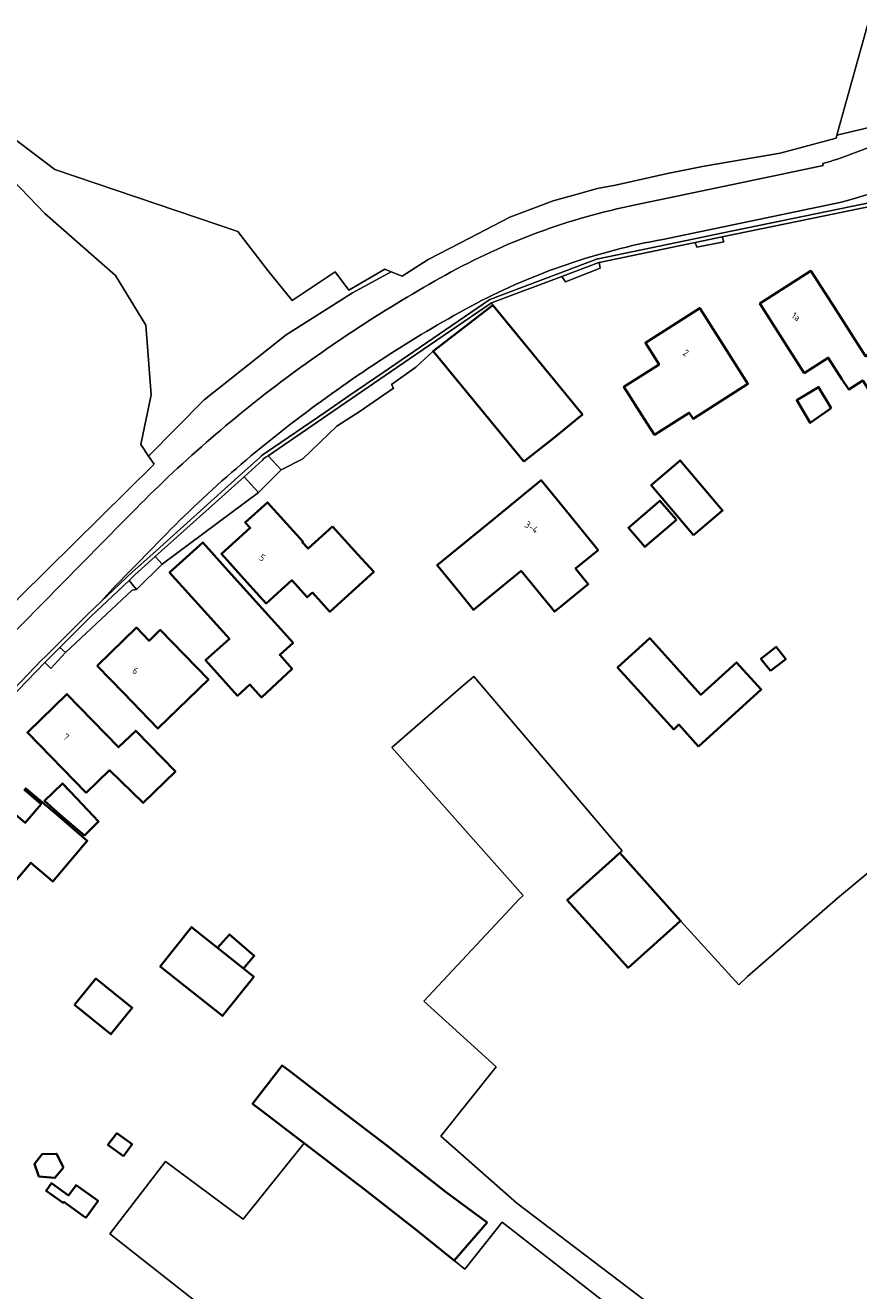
# Model space of a CAD drawing. Extents: x 184422 to 188298, y 343471 to 350189.
# Tile 65 of 256: x 185212 to 185322, y 347638 to 347804. Entities that reach past the tile are written whole.
import ezdxf
from ezdxf.enums import TextEntityAlignment as Align

# ---------------------------------------------------------------- set-up
doc = ezdxf.new("R2010")
doc.units = 0
for name, color, linetype, lineweight in [('B-WA-GR-GRAS-GV', 252, 'Continuous', 13), ('B-WA-GR-HOUTWAL-GV', 252, 'Continuous', 13), ('B-WA-OG-TERREIN_ERF-GV', 252, 'Continuous', 18), ('B-WA-OG-WEG-GV', 252, 'Continuous', 18), ('B-WA-VH-VERHARDING_ASFALT-GV', 252, 'Continuous', 18), ('B-WA-VH-VERHARDING_HALFVERHARDING_GRIND-GV', 252, 'Continuous', 18), ('B-WA-VH-VERHARDING_OPEN-GV', 252, 'Continuous', 18), ('B-WA-VH-VERHARDING_SIERBESTRATING-GV', 252, 'Continuous', 18), ('B-WA-VH-VERHARDING_STRAATBAKSTEEN-GV', 252, 'Continuous', 18), ('B-WE-OG-BEBOUWING-GV', 250, 'Continuous', 35), ('B-WE-OG-BEBOUWING-T18', 10, 'Continuous', 18)]:
    doc.layers.add(name, color=color, linetype=linetype, lineweight=lineweight)
doc.styles.add('NLCS-ISO-M500-T18', font='NLCS-ISO.ttf', dxfattribs={"height": 0.9})

msp = doc.modelspace()

# ---------------------------------------------------------------- linework, layer by layer
at = {"layer": 'B-WA-GR-GRAS-GV', "flags": 128}
for points in [[(185210.214, 347789.776), (185216.015, 347785.381), (185240.124, 347777.217), (185244.121, 347772.071), (185247.3, 347768.108), (185252.998, 347771.9), (185254.785, 347769.459), (185259.509, 347772.233), (185260.353, 347771.892), (185261.82, 347771.299), (185265.245, 347773.497), (185269.51, 347775.725), (185275.994, 347779.113), (185281.706, 347781.249), (185285.244, 347782.224), (185287.51, 347782.862), (185289.944, 347783.308), (185296.793, 347784.852), (185301.628, 347785.826), (185311.647, 347787.513), (185319.038, 347789.501), (185319.149, 347789.902), (185323.164, 347804.391)], [(185210.214, 347789.776), (185216.015, 347785.381), (185240.124, 347777.217), (185244.121, 347772.071), (185247.3, 347768.108), (185252.998, 347771.9), (185254.785, 347769.459), (185259.509, 347772.233), (185260.353, 347771.892), (185261.82, 347771.299), (185265.245, 347773.497), (185269.51, 347775.725), (185275.994, 347779.113), (185281.706, 347781.249), (185285.244, 347782.224), (185287.51, 347782.862), (185289.944, 347783.308), (185296.793, 347784.852), (185301.628, 347785.826), (185311.647, 347787.513), (185319.038, 347789.501), (185319.149, 347789.902), (185323.164, 347804.391)], [(185210.214, 347789.776), (185216.015, 347785.381), (185240.124, 347777.217), (185244.121, 347772.071), (185247.3, 347768.108), (185252.998, 347771.9), (185254.785, 347769.459), (185259.509, 347772.233), (185260.353, 347771.892), (185261.82, 347771.299), (185265.245, 347773.497), (185269.51, 347775.725), (185275.994, 347779.113), (185281.706, 347781.249), (185285.244, 347782.224), (185287.51, 347782.862), (185289.944, 347783.308), (185296.793, 347784.852), (185301.628, 347785.826), (185311.647, 347787.513), (185319.038, 347789.501), (185319.149, 347789.902), (185323.164, 347804.391)], [(185332.72, 347700.49), (185319.225, 347689.274), (185307.356, 347678.98), (185306.215, 347677.859), (185298.514, 347686.313), (185297.977, 347685.831), (185291.609, 347680.113), (185283.585, 347689.048), (185289.901, 347694.72), (185290.499, 347695.257), (185290.81, 347695.551), (185289.294, 347697.334), (185281.663, 347706.31), (185271.262, 347718.542), (185269.843, 347717.345), (185260.45, 347709.143), (185277.771, 347689.629), (185277.288, 347689.2), (185264.668, 347675.696), (185274.23, 347667.042), (185266.901, 347657.933), (185276.935, 347649.089), (185326.358, 347611.555)], [(185332.72, 347700.49), (185319.225, 347689.274), (185307.356, 347678.98), (185306.215, 347677.859), (185298.514, 347686.313), (185297.977, 347685.831), (185291.609, 347680.113), (185283.585, 347689.048), (185289.901, 347694.72), (185290.499, 347695.257), (185290.81, 347695.551), (185289.294, 347697.334), (185281.663, 347706.31), (185271.262, 347718.542), (185269.843, 347717.345), (185260.45, 347709.143), (185277.771, 347689.629), (185277.288, 347689.2), (185264.668, 347675.696), (185274.23, 347667.042), (185266.901, 347657.933), (185276.935, 347649.089), (185326.358, 347611.555)], [(185332.72, 347700.49), (185319.225, 347689.274), (185307.356, 347678.98), (185306.215, 347677.859), (185298.514, 347686.313), (185297.977, 347685.831), (185291.609, 347680.113), (185283.585, 347689.048), (185289.901, 347694.72), (185290.499, 347695.257), (185290.81, 347695.551), (185289.294, 347697.334), (185281.663, 347706.31), (185271.262, 347718.542), (185269.843, 347717.345), (185260.45, 347709.143), (185277.771, 347689.629), (185277.288, 347689.2), (185264.668, 347675.696), (185274.23, 347667.042), (185266.901, 347657.933), (185276.935, 347649.089), (185326.358, 347611.555)]]:
    msp.add_lwpolyline(points, dxfattribs=at)
for points in [[(185195.695, 347712.224), (185211.423, 347729.09), (185229.094, 347746.511), (185228.382, 347747.582), (185227.349, 347749.137), (185228.738, 347755.673), (185227.994, 347764.862), (185224.026, 347771.402), (185214.716, 347779.594), (185207.311, 347787.241), (185208.533, 347788.285), (185206.513, 347790.069), (185203.566, 347790.831), (185203.541, 347789.828), (185203.38, 347783.512), (185202.86, 347775.488), (185202.876, 347772.575), (185202.193, 347766.239), (185201.059, 347759.034), (185197.35, 347742.172), (185194.659, 347731.792), (185191.915, 347720.476), (185190.443, 347715.048), (185189.702, 347705.815)], [(185195.695, 347712.224), (185211.423, 347729.09), (185229.094, 347746.511), (185228.382, 347747.582), (185227.349, 347749.137), (185228.738, 347755.673), (185227.994, 347764.862), (185224.026, 347771.402), (185214.716, 347779.594), (185207.311, 347787.241), (185208.533, 347788.285), (185206.513, 347790.069), (185203.566, 347790.831), (185203.541, 347789.828), (185203.38, 347783.512), (185202.86, 347775.488), (185202.876, 347772.575), (185202.193, 347766.239), (185201.059, 347759.034), (185197.35, 347742.172), (185194.659, 347731.792), (185191.915, 347720.476), (185190.443, 347715.048), (185189.702, 347705.815)], [(185195.695, 347712.224), (185211.423, 347729.09), (185229.094, 347746.511), (185228.382, 347747.582), (185227.349, 347749.137), (185228.738, 347755.673), (185227.994, 347764.862), (185224.026, 347771.402), (185214.716, 347779.594), (185207.311, 347787.241), (185208.533, 347788.285), (185206.513, 347790.069), (185203.566, 347790.831), (185203.541, 347789.828), (185203.38, 347783.512), (185202.86, 347775.488), (185202.876, 347772.575), (185202.193, 347766.239), (185201.059, 347759.034), (185197.35, 347742.172), (185194.659, 347731.792), (185191.915, 347720.476), (185190.443, 347715.048), (185189.702, 347705.815)], [(185268.631, 347609.352), (185302.764, 347582.509), (185311.708, 347591.956), (185310.254, 347593.192), (185312.788, 347596.532), (185316.916, 347597.306), (185324.196, 347604.726), (185324.344, 347606.355), (185323.402, 347608.786), (185275.008, 347646.554), (185270.089, 347640.37), (185268.678, 347641.507), (185268.667, 347641.495), (185263.644, 347645.563), (185256.587, 347651.081), (185256.068, 347651.487), (185248.904, 347656.97), (185240.853, 347646.976), (185230.592, 347654.566), (185223.257, 347645.034), (185266.491, 347611.034)], [(185268.631, 347609.352), (185302.764, 347582.509), (185311.708, 347591.956), (185310.254, 347593.192), (185312.788, 347596.532), (185316.916, 347597.306), (185324.196, 347604.726), (185324.344, 347606.355), (185323.402, 347608.786), (185275.008, 347646.554), (185270.089, 347640.37), (185268.678, 347641.507), (185268.667, 347641.495), (185263.644, 347645.563), (185256.587, 347651.081), (185256.068, 347651.487), (185248.904, 347656.97), (185240.853, 347646.976), (185230.592, 347654.566), (185223.257, 347645.034), (185266.491, 347611.034)], [(185268.631, 347609.352), (185302.764, 347582.509), (185311.708, 347591.956), (185310.254, 347593.192), (185312.788, 347596.532), (185316.916, 347597.306), (185324.196, 347604.726), (185324.344, 347606.355), (185323.402, 347608.786), (185275.008, 347646.554), (185270.089, 347640.37), (185268.678, 347641.507), (185268.667, 347641.495), (185263.644, 347645.563), (185256.587, 347651.081), (185256.068, 347651.487), (185248.904, 347656.97), (185240.853, 347646.976), (185230.592, 347654.566), (185223.257, 347645.034), (185266.491, 347611.034)]]:
    msp.add_lwpolyline(points, close=True, dxfattribs=at)
at = {"layer": 'B-WA-GR-HOUTWAL-GV', "flags": 128}
msp.add_lwpolyline([(185227.994, 347764.862), (185228.738, 347755.673), (185227.349, 347749.137), (185228.382, 347747.582), (185235.717, 347755.017), (185246.516, 347763.579), (185255.256, 347769.134), (185260.353, 347771.892), (185259.509, 347772.233), (185254.785, 347769.459), (185252.998, 347771.9), (185247.3, 347768.108), (185244.121, 347772.071), (185240.124, 347777.217), (185216.015, 347785.381), (185210.214, 347789.776), (185208.533, 347788.285), (185207.311, 347787.241), (185214.716, 347779.594), (185224.026, 347771.402)], close=True, dxfattribs=at)
msp.add_lwpolyline([(185227.994, 347764.862), (185228.738, 347755.673), (185227.349, 347749.137), (185228.382, 347747.582), (185235.717, 347755.017), (185246.516, 347763.579), (185255.256, 347769.134), (185260.353, 347771.892), (185259.509, 347772.233), (185254.785, 347769.459), (185252.998, 347771.9), (185247.3, 347768.108), (185244.121, 347772.071), (185240.124, 347777.217), (185216.015, 347785.381), (185210.214, 347789.776), (185208.533, 347788.285), (185207.311, 347787.241), (185214.716, 347779.594), (185224.026, 347771.402)], close=True, dxfattribs=at)
msp.add_lwpolyline([(185227.994, 347764.862), (185228.738, 347755.673), (185227.349, 347749.137), (185228.382, 347747.582), (185235.717, 347755.017), (185246.516, 347763.579), (185255.256, 347769.134), (185260.353, 347771.892), (185259.509, 347772.233), (185254.785, 347769.459), (185252.998, 347771.9), (185247.3, 347768.108), (185244.121, 347772.071), (185240.124, 347777.217), (185216.015, 347785.381), (185210.214, 347789.776), (185208.533, 347788.285), (185207.311, 347787.241), (185214.716, 347779.594), (185224.026, 347771.402)], close=True, dxfattribs=at)
at = {"layer": 'B-WA-OG-TERREIN_ERF-GV', "flags": 128}
for points in [[(185323.164, 347804.391), (185319.149, 347789.902), (185324.501, 347791.187)], [(185323.164, 347804.391), (185319.149, 347789.902), (185324.501, 347791.187)], [(185323.164, 347804.391), (185319.149, 347789.902), (185324.501, 347791.187)], [(185330.547, 347781.961), (185304.026, 347776.478), (185304.241, 347775.843), (185300.689, 347775.139), (185300.457, 347775.74), (185287.772, 347773.118), (185287.902, 347772.364), (185283.364, 347770.569), (185282.849, 347771.273), (185273.6, 347767.792), (185273.752, 347767.48), (185285.574, 347753.086), (185281.71, 347749.912), (185277.849, 347746.895), (185265.897, 347761.402), (185263.595, 347759.323), (185260.393, 347757.033), (185260.673, 347756.564), (185256.271, 347753.532), (185253.193, 347751.528), (185248.705, 347747.241), (185245.875, 347745.789), (185242.857, 347742.774), (185230.172, 347733.324), (185226.798, 347730.001), (185226.189, 347729.887), (185217.407, 347721.698), (185215.494, 347719.582), (185214.68, 347720.362), (185209.995, 347715.51)], [(185330.547, 347781.961), (185304.026, 347776.478), (185304.241, 347775.843), (185300.689, 347775.139), (185300.457, 347775.74), (185287.772, 347773.118), (185287.902, 347772.364), (185283.364, 347770.569), (185282.849, 347771.273), (185273.6, 347767.792), (185273.752, 347767.48), (185285.574, 347753.086), (185281.71, 347749.912), (185277.849, 347746.895), (185265.897, 347761.402), (185263.595, 347759.323), (185260.393, 347757.033), (185260.673, 347756.564), (185256.271, 347753.532), (185253.193, 347751.528), (185248.705, 347747.241), (185245.875, 347745.789), (185242.857, 347742.774), (185230.172, 347733.324), (185226.798, 347730.001), (185226.189, 347729.887), (185217.407, 347721.698), (185215.494, 347719.582), (185214.68, 347720.362), (185209.995, 347715.51)], [(185330.547, 347781.961), (185304.026, 347776.478), (185304.241, 347775.843), (185300.689, 347775.139), (185300.457, 347775.74), (185287.772, 347773.118), (185287.902, 347772.364), (185283.364, 347770.569), (185282.849, 347771.273), (185273.6, 347767.792), (185273.752, 347767.48), (185285.574, 347753.086), (185281.71, 347749.912), (185277.849, 347746.895), (185265.897, 347761.402), (185263.595, 347759.323), (185260.393, 347757.033), (185260.673, 347756.564), (185256.271, 347753.532), (185253.193, 347751.528), (185248.705, 347747.241), (185245.875, 347745.789), (185242.857, 347742.774), (185230.172, 347733.324), (185226.798, 347730.001), (185226.189, 347729.887), (185217.407, 347721.698), (185215.494, 347719.582), (185214.68, 347720.362), (185209.995, 347715.51)], [(185326.358, 347611.555), (185276.935, 347649.089), (185266.901, 347657.933), (185274.23, 347667.042), (185264.668, 347675.696), (185277.288, 347689.2), (185277.771, 347689.629), (185260.45, 347709.143), (185269.843, 347717.345), (185271.262, 347718.542), (185281.663, 347706.31), (185289.294, 347697.334), (185290.81, 347695.551), (185290.499, 347695.257), (185298.523, 347686.321), (185298.514, 347686.313), (185306.215, 347677.859), (185307.356, 347678.98), (185319.225, 347689.274), (185332.72, 347700.49)], [(185326.358, 347611.555), (185276.935, 347649.089), (185266.901, 347657.933), (185274.23, 347667.042), (185264.668, 347675.696), (185277.288, 347689.2), (185277.771, 347689.629), (185260.45, 347709.143), (185269.843, 347717.345), (185271.262, 347718.542), (185281.663, 347706.31), (185289.294, 347697.334), (185290.81, 347695.551), (185290.499, 347695.257), (185298.523, 347686.321), (185298.514, 347686.313), (185306.215, 347677.859), (185307.356, 347678.98), (185319.225, 347689.274), (185332.72, 347700.49)], [(185326.358, 347611.555), (185276.935, 347649.089), (185266.901, 347657.933), (185274.23, 347667.042), (185264.668, 347675.696), (185277.288, 347689.2), (185277.771, 347689.629), (185260.45, 347709.143), (185269.843, 347717.345), (185271.262, 347718.542), (185281.663, 347706.31), (185289.294, 347697.334), (185290.81, 347695.551), (185290.499, 347695.257), (185298.523, 347686.321), (185298.514, 347686.313), (185306.215, 347677.859), (185307.356, 347678.98), (185319.225, 347689.274), (185332.72, 347700.49)], [(185266.491, 347611.034), (185223.257, 347645.034), (185230.592, 347654.566), (185240.853, 347646.976), (185248.904, 347656.97), (185248.36, 347657.386), (185243.29, 347661.266), (185242.099, 347662.178), (185245.979, 347667.247), (185247.17, 347666.335), (185252.586, 347662.19), (185259.947, 347656.556), (185267.479, 347650.61), (185273.004, 347646.516), (185268.678, 347641.507), (185270.089, 347640.37), (185275.008, 347646.554), (185323.402, 347608.786)], [(185266.491, 347611.034), (185223.257, 347645.034), (185230.592, 347654.566), (185240.853, 347646.976), (185248.904, 347656.97), (185248.36, 347657.386), (185243.29, 347661.266), (185242.099, 347662.178), (185245.979, 347667.247), (185247.17, 347666.335), (185252.586, 347662.19), (185259.947, 347656.556), (185267.479, 347650.61), (185273.004, 347646.516), (185268.678, 347641.507), (185270.089, 347640.37), (185275.008, 347646.554), (185323.402, 347608.786)], [(185266.491, 347611.034), (185223.257, 347645.034), (185230.592, 347654.566), (185240.853, 347646.976), (185248.904, 347656.97), (185248.36, 347657.386), (185243.29, 347661.266), (185242.099, 347662.178), (185245.979, 347667.247), (185247.17, 347666.335), (185252.586, 347662.19), (185259.947, 347656.556), (185267.479, 347650.61), (185273.004, 347646.516), (185268.678, 347641.507), (185270.089, 347640.37), (185275.008, 347646.554), (185323.402, 347608.786)]]:
    msp.add_lwpolyline(points, dxfattribs=at)
for points in [[(185314.842, 347758.536), (185311.676, 347763.478), (185308.979, 347767.688), (185315.715, 347772.004), (185318.412, 347767.794), (185322.919, 347760.759), (185327.015, 347763.227), (185329.418, 347759.447), (185323.696, 347755.764), (185322.551, 347757.547), (185320.698, 347756.384), (185319.808, 347757.745), (185318.003, 347760.562)], [(185314.842, 347758.536), (185311.676, 347763.478), (185308.979, 347767.688), (185315.715, 347772.004), (185318.412, 347767.794), (185322.919, 347760.759), (185327.015, 347763.227), (185329.418, 347759.447), (185323.696, 347755.764), (185322.551, 347757.547), (185320.698, 347756.384), (185319.808, 347757.745), (185318.003, 347760.562)], [(185314.842, 347758.536), (185311.676, 347763.478), (185308.979, 347767.688), (185315.715, 347772.004), (185318.412, 347767.794), (185322.919, 347760.759), (185327.015, 347763.227), (185329.418, 347759.447), (185323.696, 347755.764), (185322.551, 347757.547), (185320.698, 347756.384), (185319.808, 347757.745), (185318.003, 347760.562)], [(185299.665, 347753.298), (185295.1, 347750.392), (185293.746, 347752.517), (185291.06, 347756.733), (185295.696, 347759.686), (185293.879, 347762.541), (185301.046, 347767.105), (185303.731, 347762.888), (185307.411, 347757.109), (185300.173, 347752.501)], [(185299.665, 347753.298), (185295.1, 347750.392), (185293.746, 347752.517), (185291.06, 347756.733), (185295.696, 347759.686), (185293.879, 347762.541), (185301.046, 347767.105), (185303.731, 347762.888), (185307.411, 347757.109), (185300.173, 347752.501)], [(185299.665, 347753.298), (185295.1, 347750.392), (185293.746, 347752.517), (185291.06, 347756.733), (185295.696, 347759.686), (185293.879, 347762.541), (185301.046, 347767.105), (185303.731, 347762.888), (185307.411, 347757.109), (185300.173, 347752.501)], [(185298.466, 347747.018), (185304.075, 347740.403), (185300.249, 347737.159), (185294.64, 347743.774)], [(185298.466, 347747.018), (185304.075, 347740.403), (185300.249, 347737.159), (185294.64, 347743.774)], [(185298.466, 347747.018), (185304.075, 347740.403), (185300.249, 347737.159), (185294.64, 347743.774)], [(185282.469, 347727.532), (185281.916, 347727.08), (185277.523, 347732.458), (185271.217, 347727.306), (185269.573, 347729.319), (185266.41, 347733.191), (185273.268, 347738.794), (185280.127, 347744.398), (185283.29, 347740.526), (185287.647, 347735.192), (185284.675, 347732.764), (185286.356, 347730.707)], [(185282.469, 347727.532), (185281.916, 347727.08), (185277.523, 347732.458), (185271.217, 347727.306), (185269.573, 347729.319), (185266.41, 347733.191), (185273.268, 347738.794), (185280.127, 347744.398), (185283.29, 347740.526), (185287.647, 347735.192), (185284.675, 347732.764), (185286.356, 347730.707)], [(185282.469, 347727.532), (185281.916, 347727.08), (185277.523, 347732.458), (185271.217, 347727.306), (185269.573, 347729.319), (185266.41, 347733.191), (185273.268, 347738.794), (185280.127, 347744.398), (185283.29, 347740.526), (185287.647, 347735.192), (185284.675, 347732.764), (185286.356, 347730.707)], [(185248.632, 347736.235), (185249.398, 347735.391), (185252.627, 347738.321), (185255.987, 347734.618), (185258.069, 347732.323), (185252.264, 347727.056), (185249.969, 347729.585), (185249.298, 347728.976), (185247.259, 347731.223), (185243.879, 347728.157), (185241.328, 347730.979), (185237.975, 347734.688), (185241.78, 347738.127), (185241.096, 347738.84), (185244.037, 347741.478), (185248.721, 347736.316)], [(185248.632, 347736.235), (185249.398, 347735.391), (185252.627, 347738.321), (185255.987, 347734.618), (185258.069, 347732.323), (185252.264, 347727.056), (185249.969, 347729.585), (185249.298, 347728.976), (185247.259, 347731.223), (185243.879, 347728.157), (185241.328, 347730.979), (185237.975, 347734.688), (185241.78, 347738.127), (185241.096, 347738.84), (185244.037, 347741.478), (185248.721, 347736.316)], [(185248.632, 347736.235), (185249.398, 347735.391), (185252.627, 347738.321), (185255.987, 347734.618), (185258.069, 347732.323), (185252.264, 347727.056), (185249.969, 347729.585), (185249.298, 347728.976), (185247.259, 347731.223), (185243.879, 347728.157), (185241.328, 347730.979), (185237.975, 347734.688), (185241.78, 347738.127), (185241.096, 347738.84), (185244.037, 347741.478), (185248.721, 347736.316)], [(185231.144, 347732.255), (185235.528, 347736.197), (185238.871, 347732.479), (185247.436, 347722.954), (185245.674, 347721.37), (185247.304, 347719.556), (185243.249, 347715.774), (185241.735, 347717.458), (185240.102, 347715.99), (185235.9, 347720.664), (185239.032, 347723.482), (185234.487, 347728.537)], [(185231.144, 347732.255), (185235.528, 347736.197), (185238.871, 347732.479), (185247.436, 347722.954), (185245.674, 347721.37), (185247.304, 347719.556), (185243.249, 347715.774), (185241.735, 347717.458), (185240.102, 347715.99), (185235.9, 347720.664), (185239.032, 347723.482), (185234.487, 347728.537)], [(185231.144, 347732.255), (185235.528, 347736.197), (185238.871, 347732.479), (185247.436, 347722.954), (185245.674, 347721.37), (185247.304, 347719.556), (185243.249, 347715.774), (185241.735, 347717.458), (185240.102, 347715.99), (185235.9, 347720.664), (185239.032, 347723.482), (185234.487, 347728.537)], [(185226.761, 347724.965), (185228.443, 347723.229), (185229.921, 347724.662), (185236.266, 347718.114), (185229.613, 347711.667), (185225.066, 347716.359), (185221.586, 347719.95)], [(185226.761, 347724.965), (185228.443, 347723.229), (185229.921, 347724.662), (185236.266, 347718.114), (185229.613, 347711.667), (185225.066, 347716.359), (185221.586, 347719.95)], [(185226.761, 347724.965), (185228.443, 347723.229), (185229.921, 347724.662), (185236.266, 347718.114), (185229.613, 347711.667), (185225.066, 347716.359), (185221.586, 347719.95)], [(185305.914, 347720.39), (185309.166, 347716.8), (185300.903, 347709.312), (185298.308, 347712.175), (185297.619, 347711.551), (185290.215, 347719.722), (185294.453, 347723.563), (185301.199, 347716.118)], [(185305.914, 347720.39), (185309.166, 347716.8), (185300.903, 347709.312), (185298.308, 347712.175), (185297.619, 347711.551), (185290.215, 347719.722), (185294.453, 347723.563), (185301.199, 347716.118)], [(185305.914, 347720.39), (185309.166, 347716.8), (185300.903, 347709.312), (185298.308, 347712.175), (185297.619, 347711.551), (185290.215, 347719.722), (185294.453, 347723.563), (185301.199, 347716.118)], [(185217.603, 347716.202), (185224.43, 347709.187), (185226.683, 347711.38), (185231.914, 347706.005), (185227.646, 347701.852), (185223.204, 347706.164), (185220.136, 347703.178), (185212.394, 347711.133)], [(185217.603, 347716.202), (185224.43, 347709.187), (185226.683, 347711.38), (185231.914, 347706.005), (185227.646, 347701.852), (185223.204, 347706.164), (185220.136, 347703.178), (185212.394, 347711.133)], [(185217.603, 347716.202), (185224.43, 347709.187), (185226.683, 347711.38), (185231.914, 347706.005), (185227.646, 347701.852), (185223.204, 347706.164), (185220.136, 347703.178), (185212.394, 347711.133)], [(185212.86, 347693.96), (185210.425, 347691.093), (185205.567, 347695.219), (185201.756, 347698.456), (185206.487, 347704.025), (185212.119, 347699.24), (185214.204, 347701.694), (185212.009, 347703.559), (185212.184, 347703.765), (185215.995, 347700.527), (185220.297, 347696.872), (185215.743, 347691.511)], [(185212.86, 347693.96), (185210.425, 347691.093), (185205.567, 347695.219), (185201.756, 347698.456), (185206.487, 347704.025), (185212.119, 347699.24), (185214.204, 347701.694), (185212.009, 347703.559), (185212.184, 347703.765), (185215.995, 347700.527), (185220.297, 347696.872), (185215.743, 347691.511)], [(185212.86, 347693.96), (185210.425, 347691.093), (185205.567, 347695.219), (185201.756, 347698.456), (185206.487, 347704.025), (185212.119, 347699.24), (185214.204, 347701.694), (185212.009, 347703.559), (185212.184, 347703.765), (185215.995, 347700.527), (185220.297, 347696.872), (185215.743, 347691.511)], [(185234.047, 347685.472), (185237.48, 347682.734), (185240.87, 347680.031), (185242.235, 347678.942), (185238.11, 347673.769), (185229.921, 347680.299)], [(185234.047, 347685.472), (185237.48, 347682.734), (185240.87, 347680.031), (185242.235, 347678.942), (185238.11, 347673.769), (185229.921, 347680.299)], [(185234.047, 347685.472), (185237.48, 347682.734), (185240.87, 347680.031), (185242.235, 347678.942), (185238.11, 347673.769), (185229.921, 347680.299)], [(185226.219, 347674.826), (185223.403, 347671.349), (185218.619, 347675.224), (185221.436, 347678.701)], [(185226.219, 347674.826), (185223.403, 347671.349), (185218.619, 347675.224), (185221.436, 347678.701)], [(185226.219, 347674.826), (185223.403, 347671.349), (185218.619, 347675.224), (185221.436, 347678.701)]]:
    msp.add_lwpolyline(points, close=True, dxfattribs=at)
at = {"layer": 'B-WA-OG-WEG-GV', "flags": 128}
for points in [[(185324.501, 347791.187), (185319.149, 347789.902), (185319.038, 347789.501), (185311.647, 347787.513), (185301.628, 347785.826), (185296.793, 347784.852), (185289.944, 347783.308), (185287.51, 347782.862), (185285.244, 347782.224), (185281.706, 347781.249), (185275.994, 347779.113), (185269.51, 347775.725), (185265.245, 347773.497), (185261.82, 347771.299), (185260.353, 347771.892), (185255.256, 347769.134), (185246.516, 347763.579), (185235.717, 347755.017), (185228.382, 347747.582), (185229.094, 347746.511), (185211.423, 347729.09)], [(185324.501, 347791.187), (185319.149, 347789.902), (185319.038, 347789.501), (185311.647, 347787.513), (185301.628, 347785.826), (185296.793, 347784.852), (185289.944, 347783.308), (185287.51, 347782.862), (185285.244, 347782.224), (185281.706, 347781.249), (185275.994, 347779.113), (185269.51, 347775.725), (185265.245, 347773.497), (185261.82, 347771.299), (185260.353, 347771.892), (185255.256, 347769.134), (185246.516, 347763.579), (185235.717, 347755.017), (185228.382, 347747.582), (185229.094, 347746.511), (185211.423, 347729.09)], [(185324.501, 347791.187), (185319.149, 347789.902), (185319.038, 347789.501), (185311.647, 347787.513), (185301.628, 347785.826), (185296.793, 347784.852), (185289.944, 347783.308), (185287.51, 347782.862), (185285.244, 347782.224), (185281.706, 347781.249), (185275.994, 347779.113), (185269.51, 347775.725), (185265.245, 347773.497), (185261.82, 347771.299), (185260.353, 347771.892), (185255.256, 347769.134), (185246.516, 347763.579), (185235.717, 347755.017), (185228.382, 347747.582), (185229.094, 347746.511), (185211.423, 347729.09)], [(185292.59, 347780.72), (185311.917, 347784.775), (185317.347, 347785.925), (185317.302, 347786.15)], [(185292.59, 347780.72), (185311.917, 347784.775), (185317.347, 347785.925), (185317.302, 347786.15)], [(185292.59, 347780.72), (185311.917, 347784.775), (185317.347, 347785.925), (185317.302, 347786.15)], [(185182.084, 347694.383), (185186.096, 347699.099), (185190.259, 347703.686), (185224.999, 347738.907)], [(185182.084, 347694.383), (185186.096, 347699.099), (185190.259, 347703.686), (185224.999, 347738.907)], [(185182.084, 347694.383), (185186.096, 347699.099), (185190.259, 347703.686), (185224.999, 347738.907)]]:
    msp.add_lwpolyline(points, dxfattribs=at)
at = {"layer": 'B-WA-OG-WEG-GV'}
for points in [[(185317.302, 347786.15, 0.0323623), (185324.849, 347788.942)], [(185317.302, 347786.15, 0.0323623), (185324.849, 347788.942)], [(185317.302, 347786.15, 0.0323623), (185324.849, 347788.942)], [(185267.532, 347771.458, -0.0776951), (185292.59, 347780.72)], [(185267.532, 347771.458, -0.0776951), (185292.59, 347780.72)], [(185267.532, 347771.458, -0.0776951), (185292.59, 347780.72)], [(185245.107, 347756.821, -0.0354535), (185267.532, 347771.458)], [(185245.107, 347756.821, -0.0354535), (185267.532, 347771.458)], [(185245.107, 347756.821, -0.0354535), (185267.532, 347771.458)], [(185224.999, 347738.907, -0.039077), (185245.107, 347756.821)], [(185224.999, 347738.907, -0.039077), (185245.107, 347756.821)], [(185224.999, 347738.907, -0.039077), (185245.107, 347756.821)]]:
    msp.add_lwpolyline(points, format="xyb", dxfattribs=at)
at = {"layer": 'B-WA-VH-VERHARDING_ASFALT-GV'}
for points in [[(185324.849, 347788.942, -0.0323623), (185317.302, 347786.15)], [(185324.849, 347788.942, -0.0323623), (185317.302, 347786.15)], [(185324.849, 347788.942, -0.0323623), (185317.302, 347786.15)], [(185318.464, 347780.794, 0.075272), (185334.367, 347787.023)], [(185318.464, 347780.794, 0.075272), (185334.367, 347787.023)], [(185318.464, 347780.794, 0.075272), (185334.367, 347787.023)], [(185292.59, 347780.72, 0.0776951), (185267.532, 347771.458)], [(185292.59, 347780.72, 0.0776951), (185267.532, 347771.458)], [(185292.59, 347780.72, 0.0776951), (185267.532, 347771.458)], [(185271.552, 347767.729, -0.0742848), (185296.197, 347776.167)], [(185271.552, 347767.729, -0.0742848), (185296.197, 347776.167)], [(185271.552, 347767.729, -0.0742848), (185296.197, 347776.167)], [(185267.532, 347771.458, 0.0354535), (185245.107, 347756.821)], [(185267.532, 347771.458, 0.0354535), (185245.107, 347756.821)], [(185267.532, 347771.458, 0.0354535), (185245.107, 347756.821)], [(185249.157, 347753.346, -0.0378823), (185271.552, 347767.729)], [(185249.157, 347753.346, -0.0378823), (185271.552, 347767.729)], [(185249.157, 347753.346, -0.0378823), (185271.552, 347767.729)], [(185245.107, 347756.821, 0.039077), (185224.999, 347738.907)], [(185245.107, 347756.821, 0.039077), (185224.999, 347738.907)], [(185245.107, 347756.821, 0.039077), (185224.999, 347738.907)], [(185228.96, 347735.521, -0.042448), (185249.157, 347753.346)], [(185228.96, 347735.521, -0.042448), (185249.157, 347753.346)], [(185228.96, 347735.521, -0.042448), (185249.157, 347753.346)]]:
    msp.add_lwpolyline(points, format="xyb", dxfattribs=at)
at = {"layer": 'B-WA-VH-VERHARDING_ASFALT-GV', "flags": 128}
for points in [[(185317.302, 347786.15), (185317.347, 347785.925), (185311.917, 347784.775), (185292.59, 347780.72)], [(185317.302, 347786.15), (185317.347, 347785.925), (185311.917, 347784.775), (185292.59, 347780.72)], [(185317.302, 347786.15), (185317.347, 347785.925), (185311.917, 347784.775), (185292.59, 347780.72)], [(185296.197, 347776.167), (185318.464, 347780.794)], [(185296.197, 347776.167), (185318.464, 347780.794)], [(185296.197, 347776.167), (185318.464, 347780.794)], [(185224.999, 347738.907), (185190.259, 347703.686), (185186.096, 347699.099), (185182.084, 347694.383)], [(185224.999, 347738.907), (185190.259, 347703.686), (185186.096, 347699.099), (185182.084, 347694.383)], [(185224.999, 347738.907), (185190.259, 347703.686), (185186.096, 347699.099), (185182.084, 347694.383)], [(185190.104, 347695.816), (185191.654, 347697.552), (185192.186, 347698.148), (185194.373, 347700.381), (185194.46, 347700.47), (185201.912, 347708.089), (185204.339, 347710.57), (185204.406, 347710.639), (185204.427, 347710.66), (185209.639, 347715.861), (185214.32, 347720.709), (185214.775, 347721.18), (185216.312, 347722.709), (185220.422, 347726.799), (185222.059, 347728.348), (185223.667, 347730.129), (185228.96, 347735.521)], [(185190.104, 347695.816), (185191.654, 347697.552), (185192.186, 347698.148), (185194.373, 347700.381), (185194.46, 347700.47), (185201.912, 347708.089), (185204.339, 347710.57), (185204.406, 347710.639), (185204.427, 347710.66), (185209.639, 347715.861), (185214.32, 347720.709), (185214.775, 347721.18), (185216.312, 347722.709), (185220.422, 347726.799), (185222.059, 347728.348), (185223.667, 347730.129), (185228.96, 347735.521)], [(185190.104, 347695.816), (185191.654, 347697.552), (185192.186, 347698.148), (185194.373, 347700.381), (185194.46, 347700.47), (185201.912, 347708.089), (185204.339, 347710.57), (185204.406, 347710.639), (185204.427, 347710.66), (185209.639, 347715.861), (185214.32, 347720.709), (185214.775, 347721.18), (185216.312, 347722.709), (185220.422, 347726.799), (185222.059, 347728.348), (185223.667, 347730.129), (185228.96, 347735.521)]]:
    msp.add_lwpolyline(points, dxfattribs=at)
at = {"layer": 'B-WA-VH-VERHARDING_HALFVERHARDING_GRIND-GV', "flags": 128}
msp.add_lwpolyline([(185300.457, 347775.74), (185300.689, 347775.139), (185304.241, 347775.843), (185304.026, 347776.478)], close=True, dxfattribs=at)
msp.add_lwpolyline([(185300.457, 347775.74), (185300.689, 347775.139), (185304.241, 347775.843), (185304.026, 347776.478)], close=True, dxfattribs=at)
msp.add_lwpolyline([(185300.457, 347775.74), (185300.689, 347775.139), (185304.241, 347775.843), (185304.026, 347776.478)], close=True, dxfattribs=at)
at = {"layer": 'B-WA-VH-VERHARDING_OPEN-GV', "flags": 128}
for points in [[(185287.902, 347772.364), (185287.772, 347773.118), (185287.726, 347773.108), (185282.849, 347771.273), (185283.364, 347770.569)], [(185287.902, 347772.364), (185287.772, 347773.118), (185287.726, 347773.108), (185282.849, 347771.273), (185283.364, 347770.569)], [(185287.902, 347772.364), (185287.772, 347773.118), (185287.726, 347773.108), (185282.849, 347771.273), (185283.364, 347770.569)], [(185243.386, 347747.052), (185240.959, 347744.869), (185242.857, 347742.774), (185245.875, 347745.789), (185244.141, 347747.643), (185243.827, 347747.428), (185243.589, 347747.26)], [(185243.386, 347747.052), (185240.959, 347744.869), (185242.857, 347742.774), (185245.875, 347745.789), (185244.141, 347747.643), (185243.827, 347747.428), (185243.589, 347747.26)], [(185243.386, 347747.052), (185240.959, 347744.869), (185242.857, 347742.774), (185245.875, 347745.789), (185244.141, 347747.643), (185243.827, 347747.428), (185243.589, 347747.26)], [(185229.25, 347734.34), (185226.547, 347731.909), (185225.795, 347731.197), (185226.798, 347730.001), (185230.172, 347733.324)], [(185229.25, 347734.34), (185226.547, 347731.909), (185225.795, 347731.197), (185226.798, 347730.001), (185230.172, 347733.324)], [(185229.25, 347734.34), (185226.547, 347731.909), (185225.795, 347731.197), (185226.798, 347730.001), (185230.172, 347733.324)], [(185226.189, 347729.887), (185226.798, 347730.001), (185225.795, 347731.197), (185220.77, 347726.44), (185216.665, 347722.355), (185217.407, 347721.698)], [(185226.189, 347729.887), (185226.798, 347730.001), (185225.795, 347731.197), (185220.77, 347726.44), (185216.665, 347722.355), (185217.407, 347721.698)], [(185226.189, 347729.887), (185226.798, 347730.001), (185225.795, 347731.197), (185220.77, 347726.44), (185216.665, 347722.355), (185217.407, 347721.698)], [(185216.665, 347722.355), (185215.131, 347720.829), (185214.68, 347720.362), (185215.494, 347719.582), (185217.407, 347721.698)], [(185216.665, 347722.355), (185215.131, 347720.829), (185214.68, 347720.362), (185215.494, 347719.582), (185217.407, 347721.698)], [(185216.665, 347722.355), (185215.131, 347720.829), (185214.68, 347720.362), (185215.494, 347719.582), (185217.407, 347721.698)]]:
    msp.add_lwpolyline(points, close=True, dxfattribs=at)
at = {"layer": 'B-WA-VH-VERHARDING_SIERBESTRATING-GV', "flags": 128}
for points in [[(185252.015, 347753.029), (185244.141, 347747.643), (185245.875, 347745.789), (185248.705, 347747.241), (185253.193, 347751.528), (185256.271, 347753.532), (185260.673, 347756.564), (185260.393, 347757.033), (185263.595, 347759.323), (185265.897, 347761.402), (185273.752, 347767.48), (185273.6, 347767.792), (185262.79, 347760.398), (185259.589, 347758.209), (185255.069, 347755.117)], [(185252.015, 347753.029), (185244.141, 347747.643), (185245.875, 347745.789), (185248.705, 347747.241), (185253.193, 347751.528), (185256.271, 347753.532), (185260.673, 347756.564), (185260.393, 347757.033), (185263.595, 347759.323), (185265.897, 347761.402), (185273.752, 347767.48), (185273.6, 347767.792), (185262.79, 347760.398), (185259.589, 347758.209), (185255.069, 347755.117)], [(185252.015, 347753.029), (185244.141, 347747.643), (185245.875, 347745.789), (185248.705, 347747.241), (185253.193, 347751.528), (185256.271, 347753.532), (185260.673, 347756.564), (185260.393, 347757.033), (185263.595, 347759.323), (185265.897, 347761.402), (185273.752, 347767.48), (185273.6, 347767.792), (185262.79, 347760.398), (185259.589, 347758.209), (185255.069, 347755.117)], [(185240.959, 347744.869), (185229.25, 347734.34), (185230.172, 347733.324), (185242.857, 347742.774)], [(185240.959, 347744.869), (185229.25, 347734.34), (185230.172, 347733.324), (185242.857, 347742.774)], [(185240.959, 347744.869), (185229.25, 347734.34), (185230.172, 347733.324), (185242.857, 347742.774)]]:
    msp.add_lwpolyline(points, close=True, dxfattribs=at)
at = {"layer": 'B-WA-VH-VERHARDING_STRAATBAKSTEEN-GV'}
for points in [[(185334.367, 347787.023, -0.075272), (185318.464, 347780.794)], [(185334.367, 347787.023, -0.075272), (185318.464, 347780.794)], [(185334.367, 347787.023, -0.075272), (185318.464, 347780.794)], [(185296.197, 347776.167, 0.0742848), (185271.552, 347767.729)], [(185296.197, 347776.167, 0.0742848), (185271.552, 347767.729)], [(185296.197, 347776.167, 0.0742848), (185271.552, 347767.729)], [(185271.552, 347767.729, 0.0378823), (185249.157, 347753.346)], [(185271.552, 347767.729, 0.0378823), (185249.157, 347753.346)], [(185271.552, 347767.729, 0.0378823), (185249.157, 347753.346)], [(185249.157, 347753.346, 0.042448), (185228.96, 347735.521)], [(185249.157, 347753.346, 0.042448), (185228.96, 347735.521)], [(185249.157, 347753.346, 0.042448), (185228.96, 347735.521)]]:
    msp.add_lwpolyline(points, format="xyb", dxfattribs=at)
at = {"layer": 'B-WA-VH-VERHARDING_STRAATBAKSTEEN-GV', "flags": 128}
for points in [[(185330.446, 347782.451), (185303.925, 347776.968), (185300.356, 347776.23), (185287.668, 347773.607), (185287.584, 347773.589), (185282.673, 347771.741), (185273.367, 347768.239), (185262.508, 347760.811), (185259.307, 347758.622), (185254.787, 347755.53), (185251.733, 347753.442), (185243.859, 347748.056), (185243.542, 347747.839), (185243.263, 347747.642), (185243.04, 347747.413), (185240.625, 347745.241), (185228.916, 347734.712), (185226.208, 347732.276), (185225.451, 347731.56), (185222.059, 347728.348), (185220.422, 347726.799), (185216.312, 347722.709), (185214.775, 347721.18), (185214.32, 347720.709), (185209.639, 347715.861)], [(185330.446, 347782.451), (185303.925, 347776.968), (185300.356, 347776.23), (185287.668, 347773.607), (185287.584, 347773.589), (185282.673, 347771.741), (185273.367, 347768.239), (185262.508, 347760.811), (185259.307, 347758.622), (185254.787, 347755.53), (185251.733, 347753.442), (185243.859, 347748.056), (185243.542, 347747.839), (185243.263, 347747.642), (185243.04, 347747.413), (185240.625, 347745.241), (185228.916, 347734.712), (185226.208, 347732.276), (185225.451, 347731.56), (185222.059, 347728.348), (185220.422, 347726.799), (185216.312, 347722.709), (185214.775, 347721.18), (185214.32, 347720.709), (185209.639, 347715.861)], [(185330.446, 347782.451), (185303.925, 347776.968), (185300.356, 347776.23), (185287.668, 347773.607), (185287.584, 347773.589), (185282.673, 347771.741), (185273.367, 347768.239), (185262.508, 347760.811), (185259.307, 347758.622), (185254.787, 347755.53), (185251.733, 347753.442), (185243.859, 347748.056), (185243.542, 347747.839), (185243.263, 347747.642), (185243.04, 347747.413), (185240.625, 347745.241), (185228.916, 347734.712), (185226.208, 347732.276), (185225.451, 347731.56), (185222.059, 347728.348), (185220.422, 347726.799), (185216.312, 347722.709), (185214.775, 347721.18), (185214.32, 347720.709), (185209.639, 347715.861)], [(185228.96, 347735.521), (185223.667, 347730.129), (185222.059, 347728.348), (185225.451, 347731.56), (185226.208, 347732.276), (185228.916, 347734.712), (185240.625, 347745.241), (185243.04, 347747.413), (185243.263, 347747.642), (185243.542, 347747.839), (185243.859, 347748.056), (185251.733, 347753.442), (185254.787, 347755.53), (185259.307, 347758.622), (185262.508, 347760.811), (185273.367, 347768.239), (185282.673, 347771.741), (185287.584, 347773.589), (185287.668, 347773.607), (185300.356, 347776.23), (185303.925, 347776.968), (185330.446, 347782.451)], [(185228.96, 347735.521), (185223.667, 347730.129), (185222.059, 347728.348), (185225.451, 347731.56), (185226.208, 347732.276), (185228.916, 347734.712), (185240.625, 347745.241), (185243.04, 347747.413), (185243.263, 347747.642), (185243.542, 347747.839), (185243.859, 347748.056), (185251.733, 347753.442), (185254.787, 347755.53), (185259.307, 347758.622), (185262.508, 347760.811), (185273.367, 347768.239), (185282.673, 347771.741), (185287.584, 347773.589), (185287.668, 347773.607), (185300.356, 347776.23), (185303.925, 347776.968), (185330.446, 347782.451)], [(185228.96, 347735.521), (185223.667, 347730.129), (185222.059, 347728.348), (185225.451, 347731.56), (185226.208, 347732.276), (185228.916, 347734.712), (185240.625, 347745.241), (185243.04, 347747.413), (185243.263, 347747.642), (185243.542, 347747.839), (185243.859, 347748.056), (185251.733, 347753.442), (185254.787, 347755.53), (185259.307, 347758.622), (185262.508, 347760.811), (185273.367, 347768.239), (185282.673, 347771.741), (185287.584, 347773.589), (185287.668, 347773.607), (185300.356, 347776.23), (185303.925, 347776.968), (185330.446, 347782.451)], [(185287.772, 347773.118), (185300.457, 347775.74), (185304.026, 347776.478), (185330.547, 347781.961)], [(185287.772, 347773.118), (185300.457, 347775.74), (185304.026, 347776.478), (185330.547, 347781.961)], [(185287.772, 347773.118), (185300.457, 347775.74), (185304.026, 347776.478), (185330.547, 347781.961)], [(185318.464, 347780.794), (185296.197, 347776.167)], [(185318.464, 347780.794), (185296.197, 347776.167)], [(185318.464, 347780.794), (185296.197, 347776.167)], [(185209.995, 347715.51), (185214.68, 347720.362), (185215.131, 347720.829), (185216.665, 347722.355), (185220.77, 347726.44), (185225.795, 347731.197), (185226.547, 347731.909), (185229.25, 347734.34), (185240.959, 347744.869), (185243.386, 347747.052), (185243.589, 347747.26), (185243.827, 347747.428), (185244.141, 347747.643), (185252.015, 347753.029), (185255.069, 347755.117), (185259.589, 347758.209), (185262.79, 347760.398), (185273.6, 347767.792), (185282.849, 347771.273), (185287.726, 347773.108), (185287.772, 347773.118)], [(185209.995, 347715.51), (185214.68, 347720.362), (185215.131, 347720.829), (185216.665, 347722.355), (185220.77, 347726.44), (185225.795, 347731.197), (185226.547, 347731.909), (185229.25, 347734.34), (185240.959, 347744.869), (185243.386, 347747.052), (185243.589, 347747.26), (185243.827, 347747.428), (185244.141, 347747.643), (185252.015, 347753.029), (185255.069, 347755.117), (185259.589, 347758.209), (185262.79, 347760.398), (185273.6, 347767.792), (185282.849, 347771.273), (185287.726, 347773.108), (185287.772, 347773.118)], [(185209.995, 347715.51), (185214.68, 347720.362), (185215.131, 347720.829), (185216.665, 347722.355), (185220.77, 347726.44), (185225.795, 347731.197), (185226.547, 347731.909), (185229.25, 347734.34), (185240.959, 347744.869), (185243.386, 347747.052), (185243.589, 347747.26), (185243.827, 347747.428), (185244.141, 347747.643), (185252.015, 347753.029), (185255.069, 347755.117), (185259.589, 347758.209), (185262.79, 347760.398), (185273.6, 347767.792), (185282.849, 347771.273), (185287.726, 347773.108), (185287.772, 347773.118)]]:
    msp.add_lwpolyline(points, dxfattribs=at)
at = {"layer": 'B-WE-OG-BEBOUWING-GV', "flags": 128}
for points in [[(185314.842, 347758.536), (185318.003, 347760.562), (185319.808, 347757.745), (185320.698, 347756.384), (185322.551, 347757.547), (185323.696, 347755.764), (185329.418, 347759.447), (185327.015, 347763.227), (185322.919, 347760.759), (185318.412, 347767.794), (185315.715, 347772.004), (185308.979, 347767.688), (185311.676, 347763.478)], [(185314.842, 347758.536), (185318.003, 347760.562), (185319.808, 347757.745), (185320.698, 347756.384), (185322.551, 347757.547), (185323.696, 347755.764), (185329.418, 347759.447), (185327.015, 347763.227), (185322.919, 347760.759), (185318.412, 347767.794), (185315.715, 347772.004), (185308.979, 347767.688), (185311.676, 347763.478)], [(185314.842, 347758.536), (185318.003, 347760.562), (185319.808, 347757.745), (185320.698, 347756.384), (185322.551, 347757.547), (185323.696, 347755.764), (185329.418, 347759.447), (185327.015, 347763.227), (185322.919, 347760.759), (185318.412, 347767.794), (185315.715, 347772.004), (185308.979, 347767.688), (185311.676, 347763.478)], [(185277.849, 347746.895), (185281.71, 347749.912), (185285.574, 347753.086), (185273.752, 347767.48), (185265.897, 347761.402)], [(185277.849, 347746.895), (185281.71, 347749.912), (185285.574, 347753.086), (185273.752, 347767.48), (185265.897, 347761.402)], [(185277.849, 347746.895), (185281.71, 347749.912), (185285.574, 347753.086), (185273.752, 347767.48), (185265.897, 347761.402)], [(185293.746, 347752.517), (185295.1, 347750.392), (185299.665, 347753.298), (185300.173, 347752.501), (185307.411, 347757.109), (185303.731, 347762.888), (185301.046, 347767.105), (185293.879, 347762.541), (185295.696, 347759.686), (185291.06, 347756.733)], [(185293.746, 347752.517), (185295.1, 347750.392), (185299.665, 347753.298), (185300.173, 347752.501), (185307.411, 347757.109), (185303.731, 347762.888), (185301.046, 347767.105), (185293.879, 347762.541), (185295.696, 347759.686), (185291.06, 347756.733)], [(185293.746, 347752.517), (185295.1, 347750.392), (185299.665, 347753.298), (185300.173, 347752.501), (185307.411, 347757.109), (185303.731, 347762.888), (185301.046, 347767.105), (185293.879, 347762.541), (185295.696, 347759.686), (185291.06, 347756.733)], [(185318.388, 347753.917), (185316.724, 347756.677), (185313.851, 347754.957), (185315.627, 347751.971)], [(185318.388, 347753.917), (185316.724, 347756.677), (185313.851, 347754.957), (185315.627, 347751.971)], [(185318.388, 347753.917), (185316.724, 347756.677), (185313.851, 347754.957), (185315.627, 347751.971)], [(185300.249, 347737.159), (185304.075, 347740.403), (185298.466, 347747.018), (185294.64, 347743.774)], [(185300.249, 347737.159), (185304.075, 347740.403), (185298.466, 347747.018), (185294.64, 347743.774)], [(185300.249, 347737.159), (185304.075, 347740.403), (185298.466, 347747.018), (185294.64, 347743.774)], [(185277.523, 347732.458), (185281.916, 347727.08), (185282.469, 347727.532), (185286.356, 347730.707), (185284.675, 347732.764), (185287.647, 347735.192), (185283.29, 347740.526), (185280.127, 347744.398), (185273.268, 347738.794), (185266.41, 347733.191), (185269.573, 347729.319), (185271.217, 347727.306)], [(185277.523, 347732.458), (185281.916, 347727.08), (185282.469, 347727.532), (185286.356, 347730.707), (185284.675, 347732.764), (185287.647, 347735.192), (185283.29, 347740.526), (185280.127, 347744.398), (185273.268, 347738.794), (185266.41, 347733.191), (185269.573, 347729.319), (185271.217, 347727.306)], [(185277.523, 347732.458), (185281.916, 347727.08), (185282.469, 347727.532), (185286.356, 347730.707), (185284.675, 347732.764), (185287.647, 347735.192), (185283.29, 347740.526), (185280.127, 347744.398), (185273.268, 347738.794), (185266.41, 347733.191), (185269.573, 347729.319), (185271.217, 347727.306)], [(185252.627, 347738.321), (185249.398, 347735.391), (185248.632, 347736.235), (185248.721, 347736.316), (185244.037, 347741.478), (185241.096, 347738.84), (185241.78, 347738.127), (185237.975, 347734.688), (185241.328, 347730.979), (185243.879, 347728.157), (185247.259, 347731.223), (185249.298, 347728.976), (185249.969, 347729.585), (185252.264, 347727.056), (185258.069, 347732.323), (185255.987, 347734.618)], [(185252.627, 347738.321), (185249.398, 347735.391), (185248.632, 347736.235), (185248.721, 347736.316), (185244.037, 347741.478), (185241.096, 347738.84), (185241.78, 347738.127), (185237.975, 347734.688), (185241.328, 347730.979), (185243.879, 347728.157), (185247.259, 347731.223), (185249.298, 347728.976), (185249.969, 347729.585), (185252.264, 347727.056), (185258.069, 347732.323), (185255.987, 347734.618)], [(185252.627, 347738.321), (185249.398, 347735.391), (185248.632, 347736.235), (185248.721, 347736.316), (185244.037, 347741.478), (185241.096, 347738.84), (185241.78, 347738.127), (185237.975, 347734.688), (185241.328, 347730.979), (185243.879, 347728.157), (185247.259, 347731.223), (185249.298, 347728.976), (185249.969, 347729.585), (185252.264, 347727.056), (185258.069, 347732.323), (185255.987, 347734.618)], [(185297.973, 347739.163), (185295.784, 347741.707), (185291.645, 347738.146), (185293.834, 347735.602)], [(185297.973, 347739.163), (185295.784, 347741.707), (185291.645, 347738.146), (185293.834, 347735.602)], [(185297.973, 347739.163), (185295.784, 347741.707), (185291.645, 347738.146), (185293.834, 347735.602)], [(185238.871, 347732.479), (185235.528, 347736.197), (185231.144, 347732.255), (185234.487, 347728.537), (185239.032, 347723.482), (185235.9, 347720.664), (185240.102, 347715.99), (185241.735, 347717.458), (185243.249, 347715.774), (185247.304, 347719.556), (185245.674, 347721.37), (185247.436, 347722.954)], [(185238.871, 347732.479), (185235.528, 347736.197), (185231.144, 347732.255), (185234.487, 347728.537), (185239.032, 347723.482), (185235.9, 347720.664), (185240.102, 347715.99), (185241.735, 347717.458), (185243.249, 347715.774), (185247.304, 347719.556), (185245.674, 347721.37), (185247.436, 347722.954)], [(185238.871, 347732.479), (185235.528, 347736.197), (185231.144, 347732.255), (185234.487, 347728.537), (185239.032, 347723.482), (185235.9, 347720.664), (185240.102, 347715.99), (185241.735, 347717.458), (185243.249, 347715.774), (185247.304, 347719.556), (185245.674, 347721.37), (185247.436, 347722.954)], [(185221.586, 347719.95), (185225.066, 347716.359), (185229.613, 347711.667), (185236.266, 347718.114), (185229.921, 347724.662), (185228.443, 347723.229), (185226.761, 347724.965)], [(185221.586, 347719.95), (185225.066, 347716.359), (185229.613, 347711.667), (185236.266, 347718.114), (185229.921, 347724.662), (185228.443, 347723.229), (185226.761, 347724.965)], [(185221.586, 347719.95), (185225.066, 347716.359), (185229.613, 347711.667), (185236.266, 347718.114), (185229.921, 347724.662), (185228.443, 347723.229), (185226.761, 347724.965)], [(185300.903, 347709.312), (185309.166, 347716.8), (185305.914, 347720.39), (185301.199, 347716.118), (185294.453, 347723.563), (185290.215, 347719.722), (185297.619, 347711.551), (185298.308, 347712.175)], [(185300.903, 347709.312), (185309.166, 347716.8), (185305.914, 347720.39), (185301.199, 347716.118), (185294.453, 347723.563), (185290.215, 347719.722), (185297.619, 347711.551), (185298.308, 347712.175)], [(185300.903, 347709.312), (185309.166, 347716.8), (185305.914, 347720.39), (185301.199, 347716.118), (185294.453, 347723.563), (185290.215, 347719.722), (185297.619, 347711.551), (185298.308, 347712.175)], [(185310.369, 347719.257), (185312.386, 347720.82), (185311.144, 347722.422), (185309.128, 347720.858)], [(185310.369, 347719.257), (185312.386, 347720.82), (185311.144, 347722.422), (185309.128, 347720.858)], [(185310.369, 347719.257), (185312.386, 347720.82), (185311.144, 347722.422), (185309.128, 347720.858)], [(185220.136, 347703.178), (185223.204, 347706.164), (185227.646, 347701.852), (185231.914, 347706.005), (185226.683, 347711.38), (185224.43, 347709.187), (185217.603, 347716.202), (185212.394, 347711.133)], [(185220.136, 347703.178), (185223.204, 347706.164), (185227.646, 347701.852), (185231.914, 347706.005), (185226.683, 347711.38), (185224.43, 347709.187), (185217.603, 347716.202), (185212.394, 347711.133)], [(185220.136, 347703.178), (185223.204, 347706.164), (185227.646, 347701.852), (185231.914, 347706.005), (185226.683, 347711.38), (185224.43, 347709.187), (185217.603, 347716.202), (185212.394, 347711.133)], [(185205.567, 347695.219), (185210.425, 347691.093), (185212.86, 347693.96), (185215.743, 347691.511), (185220.297, 347696.872), (185215.995, 347700.527), (185212.184, 347703.765), (185212.009, 347703.559), (185214.204, 347701.694), (185212.119, 347699.24), (185206.487, 347704.025), (185201.756, 347698.456)], [(185205.567, 347695.219), (185210.425, 347691.093), (185212.86, 347693.96), (185215.743, 347691.511), (185220.297, 347696.872), (185215.995, 347700.527), (185212.184, 347703.765), (185212.009, 347703.559), (185214.204, 347701.694), (185212.119, 347699.24), (185206.487, 347704.025), (185201.756, 347698.456)], [(185205.567, 347695.219), (185210.425, 347691.093), (185212.86, 347693.96), (185215.743, 347691.511), (185220.297, 347696.872), (185215.995, 347700.527), (185212.184, 347703.765), (185212.009, 347703.559), (185214.204, 347701.694), (185212.119, 347699.24), (185206.487, 347704.025), (185201.756, 347698.456)], [(185218.926, 347702.417), (185217.008, 347704.43), (185214.64, 347702.125), (185216.734, 347700.267), (185219.938, 347697.569), (185221.791, 347699.399)], [(185218.926, 347702.417), (185217.008, 347704.43), (185214.64, 347702.125), (185216.734, 347700.267), (185219.938, 347697.569), (185221.791, 347699.399)], [(185218.926, 347702.417), (185217.008, 347704.43), (185214.64, 347702.125), (185216.734, 347700.267), (185219.938, 347697.569), (185221.791, 347699.399)], [(185298.514, 347686.313), (185298.523, 347686.321), (185290.499, 347695.257), (185289.901, 347694.72), (185283.585, 347689.048), (185291.609, 347680.113), (185297.977, 347685.831)], [(185298.514, 347686.313), (185298.523, 347686.321), (185290.499, 347695.257), (185289.901, 347694.72), (185283.585, 347689.048), (185291.609, 347680.113), (185297.977, 347685.831)], [(185298.514, 347686.313), (185298.523, 347686.321), (185290.499, 347695.257), (185289.901, 347694.72), (185283.585, 347689.048), (185291.609, 347680.113), (185297.977, 347685.831)], [(185237.48, 347682.734), (185234.047, 347685.472), (185229.921, 347680.299), (185238.11, 347673.769), (185242.235, 347678.942), (185240.87, 347680.031)], [(185237.48, 347682.734), (185234.047, 347685.472), (185229.921, 347680.299), (185238.11, 347673.769), (185242.235, 347678.942), (185240.87, 347680.031)], [(185237.48, 347682.734), (185234.047, 347685.472), (185229.921, 347680.299), (185238.11, 347673.769), (185242.235, 347678.942), (185240.87, 347680.031)], [(185237.48, 347682.734), (185240.87, 347680.031), (185242.306, 347681.671), (185239.047, 347684.524)], [(185237.48, 347682.734), (185240.87, 347680.031), (185242.306, 347681.671), (185239.047, 347684.524)], [(185237.48, 347682.734), (185240.87, 347680.031), (185242.306, 347681.671), (185239.047, 347684.524)], [(185218.619, 347675.224), (185223.403, 347671.349), (185226.219, 347674.826), (185221.436, 347678.701)], [(185218.619, 347675.224), (185223.403, 347671.349), (185226.219, 347674.826), (185221.436, 347678.701)], [(185218.619, 347675.224), (185223.403, 347671.349), (185226.219, 347674.826), (185221.436, 347678.701)], [(185248.904, 347656.97), (185256.068, 347651.487), (185256.587, 347651.081), (185263.644, 347645.563), (185268.667, 347641.495), (185268.678, 347641.507), (185273.004, 347646.516), (185267.479, 347650.61), (185259.947, 347656.556), (185252.586, 347662.19), (185247.17, 347666.335), (185245.979, 347667.247), (185242.099, 347662.178), (185243.29, 347661.266), (185248.36, 347657.386)], [(185248.904, 347656.97), (185256.068, 347651.487), (185256.587, 347651.081), (185263.644, 347645.563), (185268.667, 347641.495), (185268.678, 347641.507), (185273.004, 347646.516), (185267.479, 347650.61), (185259.947, 347656.556), (185252.586, 347662.19), (185247.17, 347666.335), (185245.979, 347667.247), (185242.099, 347662.178), (185243.29, 347661.266), (185248.36, 347657.386)], [(185248.904, 347656.97), (185256.068, 347651.487), (185256.587, 347651.081), (185263.644, 347645.563), (185268.667, 347641.495), (185268.678, 347641.507), (185273.004, 347646.516), (185267.479, 347650.61), (185259.947, 347656.556), (185252.586, 347662.19), (185247.17, 347666.335), (185245.979, 347667.247), (185242.099, 347662.178), (185243.29, 347661.266), (185248.36, 347657.386)], [(185225.072, 347655.278), (185226.199, 347656.851), (185224.203, 347658.296), (185223.023, 347656.749)], [(185225.072, 347655.278), (185226.199, 347656.851), (185224.203, 347658.296), (185223.023, 347656.749)], [(185225.072, 347655.278), (185226.199, 347656.851), (185224.203, 347658.296), (185223.023, 347656.749)], [(185217.137, 347653.795), (185216.255, 347655.595), (185214.344, 347655.542), (185213.317, 347654.242), (185213.92, 347652.596), (185216.031, 347652.408)], [(185217.137, 347653.795), (185216.255, 347655.595), (185214.344, 347655.542), (185213.317, 347654.242), (185213.92, 347652.596), (185216.031, 347652.408)], [(185217.137, 347653.795), (185216.255, 347655.595), (185214.344, 347655.542), (185213.317, 347654.242), (185213.92, 347652.596), (185216.031, 347652.408)], [(185220.118, 347647.143), (185221.719, 347649.367), (185218.812, 347651.46), (185217.827, 347650.092), (185215.575, 347651.714), (185214.86, 347650.723), (185217.103, 347649.108), (185217.201, 347649.244)], [(185220.118, 347647.143), (185221.719, 347649.367), (185218.812, 347651.46), (185217.827, 347650.092), (185215.575, 347651.714), (185214.86, 347650.723), (185217.103, 347649.108), (185217.201, 347649.244)], [(185220.118, 347647.143), (185221.719, 347649.367), (185218.812, 347651.46), (185217.827, 347650.092), (185215.575, 347651.714), (185214.86, 347650.723), (185217.103, 347649.108), (185217.201, 347649.244)]]:
    msp.add_lwpolyline(points, close=True, dxfattribs=at)

# ---------------------------------------------------------------- texts
at = {"layer": 'B-WE-OG-BEBOUWING-T18', "style": 'NLCS-ISO-M500-T18'}
for s, p in [('1a', (185313.744, 347765.99)), ('1a', (185313.744, 347765.99)), ('1a', (185313.744, 347765.99)), ('2', (185299.229, 347761.206)), ('2', (185299.229, 347761.206)), ('2', (185299.229, 347761.206)), ('3-4', (185278.878, 347738.212)), ('3-4', (185278.878, 347738.212)), ('3-4', (185278.878, 347738.212)), ('5', (185243.377, 347734.179)), ('5', (185243.377, 347734.179)), ('5', (185243.377, 347734.179)), ('6', (185226.637, 347719.275)), ('6', (185226.637, 347719.275)), ('6', (185226.637, 347719.275)), ('7', (185217.509, 347710.53)), ('7', (185217.509, 347710.53)), ('7', (185217.509, 347710.53))]:
    msp.add_text(s, height=0.9, rotation=327.1, dxfattribs=at).set_placement(p, align=Align.MIDDLE)

doc.saveas('drawing.dxf')
